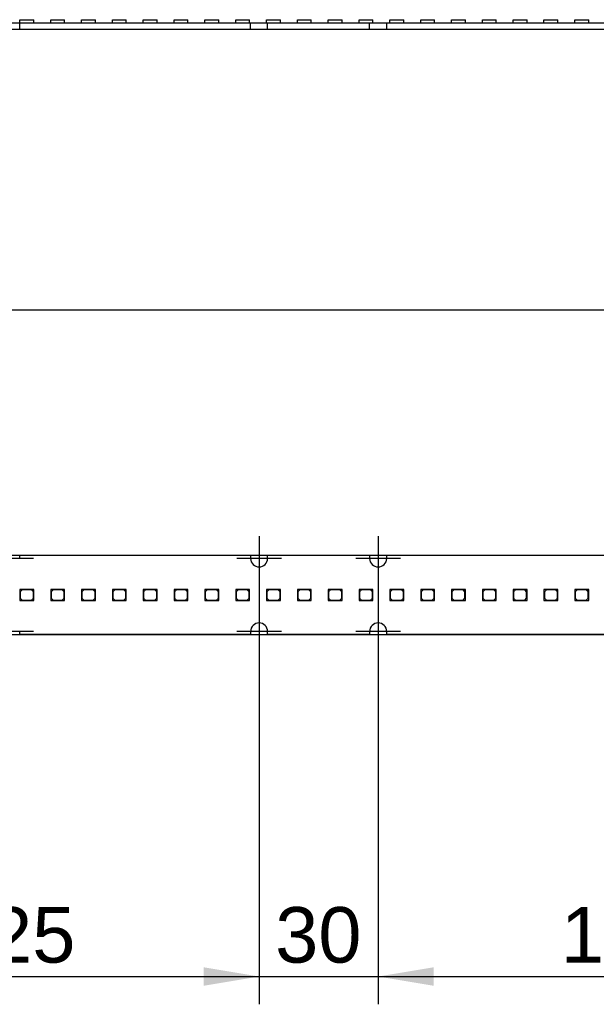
# Model space of a CAD drawing. Header units: millimetres. Extents: x 16 to 406, y 5 to 285.
# Tile 6 of 13: x 118 to 155, y 147 to 209. Entities that reach past the tile are written whole.
import ezdxf
from ezdxf.enums import TextEntityAlignment as Align
from ezdxf.lldxf.tags import DXFTag

# ---------------------------------------------------------------- set-up
doc = ezdxf.new("R2010")
doc.units = ezdxf.units.MM
doc.layers.add('6010-511-00021_S', color=7, linetype='Continuous')
doc.layers.add('Default', color=7, linetype='Continuous')
doc.styles.add('SEACAD_Arial', font='arial.ttf')
tags = doc.linetypes.add('CENTER2', pattern=[28.575, 19.05, -3.175, 3.175, -3.175]).pattern_tags.tags
tags[10:11] = [DXFTag(74, 4), DXFTag(75, 0), DXFTag(340, '0'), DXFTag(46, 0.0), DXFTag(50, 0.0), DXFTag(44, 0.0), DXFTag(45, 0.0)]
tags[8:9] = [DXFTag(74, 4), DXFTag(75, 0), DXFTag(340, '0'), DXFTag(46, 0.0), DXFTag(50, 0.0), DXFTag(44, 0.0), DXFTag(45, 0.0)]
tags[6:7] = [DXFTag(74, 4), DXFTag(75, 0), DXFTag(340, '0'), DXFTag(46, 0.0), DXFTag(50, 0.0), DXFTag(44, 0.0), DXFTag(45, 0.0)]
tags[4:5] = [DXFTag(74, 4), DXFTag(75, 0), DXFTag(340, '0'), DXFTag(46, 0.0), DXFTag(50, 0.0), DXFTag(44, 0.0), DXFTag(45, 0.0)]
doc.dimstyles.new('ISO', dxfattribs={"dimtxt": 3.5, "dimasz": 3.5, "dimexe": 1.75, "dimexo": 0, "dimgap": 0.875, "dimtad": 1, "dimlfac": 4, "dimtxsty": 'SEACAD_Arial', "dimblk1": '_SE_FILLED', "dimblk2": '_SE_FILLED', "dimsah": 1, "dimcen": 1.75, "dimadec": 0, "dimazin": 0, "dimtfac": 0.5, "dimtdec": 3, "dimtmove": 0, "dimatfit": 3, "dimfxl": 1, "dimarcsym": 0})

# ---------------------------------------------------------------- blocks, each defined once
blk = doc.blocks.new('SEANNOT_GROUP28')
at = {"layer": 'Default', "color": 7, "linetype": 'CENTER2'}
for p, q in [((140.935, 171.492), (140.935, 168.692)), ((142.335, 170.092), (139.535, 170.092))]:
    blk.add_line(p, q, dxfattribs=at)
blk = doc.blocks.new('SEANNOT_GROUP29')
at = {"layer": 'Default', "color": 7, "linetype": 'CENTER2'}
for p, q in [((140.935, 176.092), (140.935, 173.292)), ((142.335, 174.692), (139.535, 174.692))]:
    blk.add_line(p, q, dxfattribs=at)
blk = doc.blocks.new('SEANNOT_GROUP30')
at = {"layer": 'Default', "color": 7, "linetype": 'CENTER2'}
for p, q in [((133.435, 176.092), (133.435, 173.292)), ((134.835, 174.692), (132.035, 174.692))]:
    blk.add_line(p, q, dxfattribs=at)
blk = doc.blocks.new('SEANNOT_GROUP31')
at = {"layer": 'Default', "color": 7, "linetype": 'CENTER2'}
for p, q in [((133.435, 171.492), (133.435, 168.692)), ((134.835, 170.092), (132.035, 170.092))]:
    blk.add_line(p, q, dxfattribs=at)
blk = doc.blocks.new('SEANNOT_GROUP32')
at = {"layer": 'Default', "color": 7, "linetype": 'CENTER2'}
for p, q in [((117.81, 171.492), (117.81, 168.692)), ((119.21, 170.092), (116.41, 170.092))]:
    blk.add_line(p, q, dxfattribs=at)
blk = doc.blocks.new('SEANNOT_GROUP33')
at = {"layer": 'Default', "color": 7, "linetype": 'CENTER2'}
for p, q in [((117.81, 176.092), (117.81, 173.292)), ((119.21, 174.692), (116.41, 174.692))]:
    blk.add_line(p, q, dxfattribs=at)
blk = doc.blocks.new('SE')
at = {"layer": '6010-511-00021_S', "color": 7, "linetype": 'Continuous'}
for p, q in [((118.347, 174.692), (118.347, 174.892)), ((118.347, 174.892), (132.897, 174.892)), ((132.897, 174.892), (132.897, 174.692)), ((133.972, 174.692), (133.972, 174.892)), ((133.972, 174.892), (140.397, 174.892)), ((140.397, 174.892), (140.397, 174.692)), ((141.472, 174.692), (141.472, 174.892)), ((141.472, 174.892), (156.022, 174.892)), ((119.112, 172.742), (118.362, 172.742)), ((118.362, 172.742), (118.362, 172.042)), ((118.512, 172.717), (118.387, 172.592)), ((118.387, 172.592), (118.387, 172.192)), ((119.087, 172.717), (118.512, 172.717)), ((119.212, 172.592), (119.087, 172.717)), ((119.237, 172.742), (119.112, 172.742)), ((119.112, 172.742), (119.237, 172.617)), ((119.212, 172.192), (119.212, 172.592)), ((119.237, 172.617), (119.237, 172.742)), ((119.237, 172.042), (119.237, 172.617)), ((121.055, 172.742), (120.305, 172.742)), ((120.305, 172.742), (120.305, 172.042)), ((120.455, 172.717), (120.33, 172.592)), ((120.33, 172.592), (120.33, 172.192)), ((121.03, 172.717), (120.455, 172.717)), ((121.155, 172.592), (121.03, 172.717)), ((121.18, 172.742), (121.055, 172.742)), ((121.055, 172.742), (121.18, 172.617)), ((121.155, 172.192), (121.155, 172.592)), ((121.18, 172.617), (121.18, 172.742)), ((121.18, 172.042), (121.18, 172.617)), ((122.997, 172.742), (122.247, 172.742)), ((122.247, 172.742), (122.247, 172.042)), ((122.397, 172.717), (122.272, 172.592)), ((122.272, 172.592), (122.272, 172.192)), ((122.972, 172.717), (122.397, 172.717)), ((123.097, 172.592), (122.972, 172.717)), ((123.122, 172.742), (122.997, 172.742)), ((122.997, 172.742), (123.122, 172.617)), ((123.097, 172.192), (123.097, 172.592)), ((123.122, 172.617), (123.122, 172.742)), ((123.122, 172.042), (123.122, 172.617)), ((124.94, 172.742), (124.19, 172.742)), ((124.19, 172.742), (124.19, 172.042)), ((124.34, 172.717), (124.215, 172.592)), ((124.215, 172.592), (124.215, 172.192)), ((124.915, 172.717), (124.34, 172.717)), ((125.04, 172.592), (124.915, 172.717)), ((125.065, 172.742), (124.94, 172.742)), ((124.94, 172.742), (125.065, 172.617)), ((125.04, 172.192), (125.04, 172.592)), ((125.065, 172.617), (125.065, 172.742)), ((125.065, 172.042), (125.065, 172.617)), ((126.882, 172.742), (126.132, 172.742)), ((126.132, 172.742), (126.132, 172.042)), ((126.282, 172.717), (126.157, 172.592)), ((126.157, 172.592), (126.157, 172.192)), ((126.857, 172.717), (126.282, 172.717)), ((126.982, 172.592), (126.857, 172.717)), ((127.007, 172.742), (126.882, 172.742)), ((126.882, 172.742), (127.007, 172.617)), ((126.982, 172.192), (126.982, 172.592)), ((127.007, 172.617), (127.007, 172.742)), ((127.007, 172.042), (127.007, 172.617)), ((128.825, 172.742), (128.075, 172.742)), ((128.075, 172.742), (128.075, 172.042)), ((128.225, 172.717), (128.1, 172.592)), ((128.1, 172.592), (128.1, 172.192)), ((128.8, 172.717), (128.225, 172.717)), ((128.925, 172.592), (128.8, 172.717)), ((128.95, 172.742), (128.825, 172.742)), ((128.825, 172.742), (128.95, 172.617)), ((128.925, 172.192), (128.925, 172.592)), ((128.95, 172.617), (128.95, 172.742)), ((128.95, 172.042), (128.95, 172.617)), ((130.767, 172.742), (130.017, 172.742)), ((130.017, 172.742), (130.017, 172.042)), ((130.167, 172.717), (130.042, 172.592)), ((130.042, 172.592), (130.042, 172.192)), ((130.742, 172.717), (130.167, 172.717)), ((130.867, 172.592), (130.742, 172.717)), ((130.892, 172.742), (130.767, 172.742)), ((130.767, 172.742), (130.892, 172.617)), ((130.867, 172.192), (130.867, 172.592)), ((130.892, 172.617), (130.892, 172.742)), ((130.892, 172.042), (130.892, 172.617)), ((132.71, 172.742), (131.96, 172.742)), ((131.96, 172.742), (131.96, 172.042)), ((132.11, 172.717), (131.985, 172.592)), ((131.985, 172.592), (131.985, 172.192)), ((132.685, 172.717), (132.11, 172.717)), ((132.81, 172.592), (132.685, 172.717)), ((132.835, 172.742), (132.71, 172.742)), ((132.71, 172.742), (132.835, 172.617)), ((132.81, 172.192), (132.81, 172.592)), ((132.835, 172.617), (132.835, 172.742)), ((132.835, 172.042), (132.835, 172.617)), ((134.652, 172.742), (133.902, 172.742)), ((133.902, 172.742), (133.902, 172.042)), ((134.052, 172.717), (133.927, 172.592)), ((133.927, 172.592), (133.927, 172.192)), ((134.627, 172.717), (134.052, 172.717)), ((134.752, 172.592), (134.627, 172.717)), ((134.777, 172.742), (134.652, 172.742)), ((134.652, 172.742), (134.777, 172.617)), ((134.752, 172.192), (134.752, 172.592)), ((134.777, 172.617), (134.777, 172.742)), ((134.777, 172.042), (134.777, 172.617)), ((136.595, 172.742), (135.845, 172.742)), ((135.845, 172.742), (135.845, 172.042)), ((135.995, 172.717), (135.87, 172.592)), ((135.87, 172.592), (135.87, 172.192)), ((136.57, 172.717), (135.995, 172.717)), ((136.695, 172.592), (136.57, 172.717)), ((136.72, 172.742), (136.595, 172.742)), ((136.595, 172.742), (136.72, 172.617)), ((136.695, 172.192), (136.695, 172.592)), ((136.72, 172.617), (136.72, 172.742)), ((136.72, 172.042), (136.72, 172.617)), ((138.537, 172.742), (137.787, 172.742)), ((137.787, 172.742), (137.787, 172.042)), ((137.937, 172.717), (137.812, 172.592)), ((137.812, 172.592), (137.812, 172.192)), ((138.512, 172.717), (137.937, 172.717)), ((138.637, 172.592), (138.512, 172.717)), ((138.662, 172.742), (138.537, 172.742)), ((138.537, 172.742), (138.662, 172.617)), ((138.637, 172.192), (138.637, 172.592)), ((138.662, 172.617), (138.662, 172.742)), ((138.662, 172.042), (138.662, 172.617)), ((140.48, 172.742), (139.73, 172.742)), ((139.73, 172.742), (139.73, 172.042)), ((139.88, 172.717), (139.755, 172.592)), ((139.755, 172.592), (139.755, 172.192)), ((140.455, 172.717), (139.88, 172.717)), ((140.58, 172.592), (140.455, 172.717)), ((140.605, 172.742), (140.48, 172.742)), ((140.48, 172.742), (140.605, 172.617)), ((140.58, 172.192), (140.58, 172.592)), ((140.605, 172.617), (140.605, 172.742)), ((140.605, 172.042), (140.605, 172.617)), ((142.422, 172.742), (141.672, 172.742)), ((141.672, 172.742), (141.672, 172.042)), ((141.822, 172.717), (141.697, 172.592)), ((141.697, 172.592), (141.697, 172.192)), ((142.397, 172.717), (141.822, 172.717)), ((142.522, 172.592), (142.397, 172.717)), ((142.547, 172.742), (142.422, 172.742)), ((142.422, 172.742), (142.547, 172.617)), ((142.522, 172.192), (142.522, 172.592)), ((142.547, 172.617), (142.547, 172.742)), ((142.547, 172.042), (142.547, 172.617)), ((144.365, 172.742), (143.615, 172.742)), ((143.615, 172.742), (143.615, 172.042)), ((143.765, 172.717), (143.64, 172.592)), ((143.64, 172.592), (143.64, 172.192)), ((144.34, 172.717), (143.765, 172.717)), ((144.465, 172.592), (144.34, 172.717)), ((144.49, 172.742), (144.365, 172.742)), ((144.365, 172.742), (144.49, 172.617)), ((144.465, 172.192), (144.465, 172.592)), ((144.49, 172.617), (144.49, 172.742)), ((144.49, 172.042), (144.49, 172.617)), ((146.307, 172.742), (145.557, 172.742)), ((145.557, 172.742), (145.557, 172.042)), ((145.707, 172.717), (145.582, 172.592)), ((145.582, 172.592), (145.582, 172.192)), ((146.282, 172.717), (145.707, 172.717)), ((146.407, 172.592), (146.282, 172.717)), ((146.432, 172.742), (146.307, 172.742)), ((146.307, 172.742), (146.432, 172.617)), ((146.407, 172.192), (146.407, 172.592)), ((146.432, 172.617), (146.432, 172.742)), ((146.432, 172.042), (146.432, 172.617)), ((148.25, 172.742), (147.5, 172.742)), ((147.5, 172.742), (147.5, 172.042)), ((147.65, 172.717), (147.525, 172.592)), ((147.525, 172.592), (147.525, 172.192)), ((148.225, 172.717), (147.65, 172.717)), ((148.35, 172.592), (148.225, 172.717)), ((148.375, 172.742), (148.25, 172.742)), ((148.25, 172.742), (148.375, 172.617)), ((148.35, 172.192), (148.35, 172.592)), ((148.375, 172.617), (148.375, 172.742)), ((148.375, 172.042), (148.375, 172.617)), ((150.192, 172.742), (149.442, 172.742)), ((149.442, 172.742), (149.442, 172.042)), ((149.592, 172.717), (149.467, 172.592)), ((149.467, 172.592), (149.467, 172.192)), ((150.167, 172.717), (149.592, 172.717)), ((150.292, 172.592), (150.167, 172.717)), ((150.317, 172.742), (150.192, 172.742)), ((150.192, 172.742), (150.317, 172.617)), ((150.292, 172.192), (150.292, 172.592)), ((150.317, 172.617), (150.317, 172.742)), ((150.317, 172.042), (150.317, 172.617)), ((152.135, 172.742), (151.385, 172.742)), ((151.385, 172.742), (151.385, 172.042)), ((151.535, 172.717), (151.41, 172.592)), ((151.41, 172.592), (151.41, 172.192)), ((152.11, 172.717), (151.535, 172.717)), ((152.235, 172.592), (152.11, 172.717)), ((152.26, 172.742), (152.135, 172.742)), ((152.135, 172.742), (152.26, 172.617)), ((152.235, 172.192), (152.235, 172.592)), ((152.26, 172.617), (152.26, 172.742)), ((152.26, 172.042), (152.26, 172.617)), ((154.077, 172.742), (153.327, 172.742)), ((153.327, 172.742), (153.327, 172.042)), ((153.477, 172.717), (153.352, 172.592)), ((153.352, 172.592), (153.352, 172.192)), ((154.052, 172.717), (153.477, 172.717)), ((154.177, 172.592), (154.052, 172.717)), ((154.202, 172.742), (154.077, 172.742)), ((154.077, 172.742), (154.202, 172.617)), ((154.177, 172.192), (154.177, 172.592)), ((154.202, 172.617), (154.202, 172.742)), ((154.202, 172.042), (154.202, 172.617)), ((118.362, 172.042), (119.237, 172.042)), ((118.387, 172.192), (118.512, 172.067)), ((118.512, 172.067), (119.087, 172.067)), ((119.087, 172.067), (119.212, 172.192)), ((120.305, 172.042), (121.18, 172.042)), ((120.33, 172.192), (120.455, 172.067)), ((120.455, 172.067), (121.03, 172.067)), ((121.03, 172.067), (121.155, 172.192)), ((122.247, 172.042), (123.122, 172.042)), ((122.272, 172.192), (122.397, 172.067)), ((122.397, 172.067), (122.972, 172.067)), ((122.972, 172.067), (123.097, 172.192)), ((124.19, 172.042), (125.065, 172.042)), ((124.215, 172.192), (124.34, 172.067)), ((124.34, 172.067), (124.915, 172.067)), ((124.915, 172.067), (125.04, 172.192)), ((126.132, 172.042), (127.007, 172.042)), ((126.157, 172.192), (126.282, 172.067)), ((126.282, 172.067), (126.857, 172.067)), ((126.857, 172.067), (126.982, 172.192)), ((128.075, 172.042), (128.95, 172.042)), ((128.1, 172.192), (128.225, 172.067)), ((128.225, 172.067), (128.8, 172.067)), ((128.8, 172.067), (128.925, 172.192)), ((130.017, 172.042), (130.892, 172.042)), ((130.042, 172.192), (130.167, 172.067)), ((130.167, 172.067), (130.742, 172.067)), ((130.742, 172.067), (130.867, 172.192)), ((131.96, 172.042), (132.835, 172.042)), ((131.985, 172.192), (132.11, 172.067)), ((132.11, 172.067), (132.685, 172.067)), ((132.685, 172.067), (132.81, 172.192)), ((133.902, 172.042), (134.777, 172.042)), ((133.927, 172.192), (134.052, 172.067)), ((134.052, 172.067), (134.627, 172.067)), ((134.627, 172.067), (134.752, 172.192)), ((135.845, 172.042), (136.72, 172.042)), ((135.87, 172.192), (135.995, 172.067)), ((135.995, 172.067), (136.57, 172.067)), ((136.57, 172.067), (136.695, 172.192)), ((137.787, 172.042), (138.662, 172.042)), ((137.812, 172.192), (137.937, 172.067)), ((137.937, 172.067), (138.512, 172.067)), ((138.512, 172.067), (138.637, 172.192)), ((139.73, 172.042), (140.605, 172.042)), ((139.755, 172.192), (139.88, 172.067)), ((139.88, 172.067), (140.455, 172.067)), ((140.455, 172.067), (140.58, 172.192)), ((141.672, 172.042), (142.547, 172.042)), ((141.697, 172.192), (141.822, 172.067)), ((141.822, 172.067), (142.397, 172.067)), ((142.397, 172.067), (142.522, 172.192)), ((143.615, 172.042), (144.49, 172.042)), ((143.64, 172.192), (143.765, 172.067)), ((143.765, 172.067), (144.34, 172.067)), ((144.34, 172.067), (144.465, 172.192)), ((145.557, 172.042), (146.432, 172.042)), ((145.582, 172.192), (145.707, 172.067)), ((145.707, 172.067), (146.282, 172.067)), ((146.282, 172.067), (146.407, 172.192)), ((147.5, 172.042), (148.375, 172.042)), ((147.525, 172.192), (147.65, 172.067)), ((147.65, 172.067), (148.225, 172.067)), ((148.225, 172.067), (148.35, 172.192)), ((149.442, 172.042), (150.317, 172.042)), ((149.467, 172.192), (149.592, 172.067)), ((149.592, 172.067), (150.167, 172.067)), ((150.167, 172.067), (150.292, 172.192)), ((151.385, 172.042), (152.26, 172.042)), ((151.41, 172.192), (151.535, 172.067)), ((151.535, 172.067), (152.11, 172.067)), ((152.11, 172.067), (152.235, 172.192)), ((153.327, 172.042), (154.202, 172.042)), ((153.352, 172.192), (153.477, 172.067)), ((153.477, 172.067), (154.052, 172.067)), ((154.052, 172.067), (154.177, 172.192)), ((118.347, 169.892), (118.347, 170.092)), ((132.897, 170.092), (132.897, 169.892)), ((133.972, 169.892), (133.972, 170.092)), ((140.397, 170.092), (140.397, 169.892)), ((141.472, 169.892), (141.472, 170.092)), ((132.897, 169.892), (118.347, 169.892)), ((140.397, 169.892), (133.972, 169.892)), ((156.022, 169.892), (141.472, 169.892))]:
    blk.add_line(p, q, dxfattribs=at)
for centre, start, end in [((133.435, 174.692), 180, 0), ((140.935, 174.692), 180, 0), ((133.435, 170.092), 0, 180), ((140.935, 170.092), 0, 180)]:
    blk.add_arc(centre, 0.537, start, end, dxfattribs=at)
blk = doc.blocks.new('DMBLK30')
at = {"layer": 'Default', "linetype": 'Continuous'}
for points in [[(358.564, 178.392), (357.397, 178.392), (357.981, 174.892)], [(358.564, 166.392), (357.981, 169.892), (357.397, 166.392)]]:
    blk.add_hatch(color=7, dxfattribs=at).paths.add_polyline_path(points)
at = {"layer": 'Default', "color": 7, "linetype": 'Continuous'}
for p, q in [((357.981, 162.892), (357.981, 186.479)), ((67.185, 174.892), (359.731, 174.892)), ((67.185, 169.892), (359.731, 169.892))]:
    blk.add_line(p, q, dxfattribs=at)
at = {"layer": 'Default', "color": 7, "linetype": 'Continuous', "style": 'SEACAD_Arial'}
blk.add_text('20', height=3.5, rotation=90, dxfattribs=at).set_placement((353.606, 179.776), align=Align.TOP_LEFT)
blk = doc.blocks.new('_SE_FILLED')
at = {"color": 0}
blk.add_line((0, 0), (-1, 0), dxfattribs=at)
blk.add_solid([(0, 0), (-1, -0.1665), (-1, 0.1665), (0, 0)], dxfattribs=at)
blk = doc.blocks.new('DMBLK35')
at = {"layer": 'Default', "linetype": 'Continuous'}
for points in [[(105.685, 147.763), (105.685, 148.93), (102.185, 148.347)], [(129.935, 147.763), (133.435, 148.347), (129.935, 148.93)]]:
    blk.add_hatch(color=7, dxfattribs=at).paths.add_polyline_path(points)
at = {"layer": 'Default', "color": 7, "linetype": 'Continuous'}
for p, q in [((102.185, 174.692), (102.185, 146.597)), ((133.435, 174.692), (133.435, 146.597)), ((102.185, 148.347), (133.435, 148.347))]:
    blk.add_line(p, q, dxfattribs=at)
at = {"layer": 'Default', "color": 7, "linetype": 'Continuous', "style": 'SEACAD_Arial'}
blk.add_text('125', height=3.5, dxfattribs=at).set_placement((113.701, 152.722), align=Align.TOP_LEFT)
blk = doc.blocks.new('DMBLK36')
at = {"layer": 'Default', "linetype": 'Continuous'}
for points in [[(129.935, 147.763), (133.435, 148.347), (129.935, 148.93)], [(144.435, 147.763), (144.435, 148.93), (140.935, 148.347)]]:
    blk.add_hatch(color=7, dxfattribs=at).paths.add_polyline_path(points)
at = {"layer": 'Default', "color": 7, "linetype": 'Continuous'}
for p, q in [((133.435, 174.692), (133.435, 146.597)), ((140.935, 174.692), (140.935, 146.597)), ((126.435, 148.347), (147.935, 148.347))]:
    blk.add_line(p, q, dxfattribs=at)
at = {"layer": 'Default', "color": 7, "linetype": 'Continuous', "style": 'SEACAD_Arial'}
blk.add_text('30', height=3.5, dxfattribs=at).set_placement((134.446, 152.722), align=Align.TOP_LEFT)
blk = doc.blocks.new('DMBLK37')
at = {"layer": 'Default', "linetype": 'Continuous'}
for points in [[(70.685, 190.93), (67.185, 190.347), (70.685, 189.763)], [(343.685, 190.93), (343.685, 189.763), (347.185, 190.347)]]:
    blk.add_hatch(color=7, dxfattribs=at).paths.add_polyline_path(points)
at = {"layer": 'Default', "color": 7, "linetype": 'Continuous'}
for p, q in [((67.185, 174.892), (67.185, 192.097)), ((347.185, 174.892), (347.185, 192.097)), ((67.185, 190.347), (347.185, 190.347))]:
    blk.add_line(p, q, dxfattribs=at)
at = {"layer": 'Default', "color": 7, "linetype": 'Continuous', "style": 'SEACAD_Arial'}
blk.add_text('1120', height=3.5, dxfattribs=at).set_placement((201.707, 194.722), align=Align.TOP_LEFT)
blk = doc.blocks.new('DMBLK47')
at = {"layer": 'Default', "linetype": 'Continuous'}
for points in [[(144.435, 147.763), (144.435, 148.93), (140.935, 148.347)], [(168.685, 147.763), (172.185, 148.347), (168.685, 148.93)]]:
    blk.add_hatch(color=7, dxfattribs=at).paths.add_polyline_path(points)
at = {"layer": 'Default', "color": 7, "linetype": 'Continuous'}
for p, q in [((140.935, 174.692), (140.935, 146.597)), ((172.185, 174.692), (172.185, 146.597)), ((140.935, 148.347), (172.185, 148.347))]:
    blk.add_line(p, q, dxfattribs=at)
at = {"layer": 'Default', "color": 7, "linetype": 'Continuous', "style": 'SEACAD_Arial'}
blk.add_text('125', height=3.5, dxfattribs=at).set_placement((152.451, 152.722), align=Align.TOP_LEFT)
blk = doc.blocks.new('SE1')
at = {"layer": '6010-511-00021_S', "color": 7, "linetype": 'Continuous'}
for p, q in [((118.362, 208.636), (119.237, 208.636)), ((118.362, 208.411), (118.362, 208.636)), ((119.237, 208.411), (119.237, 208.636)), ((120.305, 208.636), (121.18, 208.636)), ((120.305, 208.411), (120.305, 208.636)), ((121.18, 208.411), (121.18, 208.636)), ((122.247, 208.636), (123.122, 208.636)), ((122.247, 208.411), (122.247, 208.636)), ((123.122, 208.411), (123.122, 208.636)), ((124.19, 208.636), (125.065, 208.636)), ((124.19, 208.411), (124.19, 208.636)), ((125.065, 208.411), (125.065, 208.636)), ((126.132, 208.636), (127.007, 208.636)), ((126.132, 208.411), (126.132, 208.636)), ((127.007, 208.411), (127.007, 208.636)), ((128.075, 208.636), (128.95, 208.636)), ((128.075, 208.411), (128.075, 208.636)), ((128.95, 208.411), (128.95, 208.636)), ((130.017, 208.636), (130.892, 208.636)), ((130.017, 208.411), (130.017, 208.636)), ((130.892, 208.411), (130.892, 208.636)), ((131.96, 208.636), (132.835, 208.636)), ((131.96, 208.411), (131.96, 208.636)), ((132.835, 208.411), (132.835, 208.636)), ((133.902, 208.636), (134.777, 208.636)), ((133.902, 208.411), (133.902, 208.636)), ((134.777, 208.411), (134.777, 208.636)), ((135.845, 208.636), (136.72, 208.636)), ((135.845, 208.411), (135.845, 208.636)), ((136.72, 208.411), (136.72, 208.636)), ((137.787, 208.636), (138.662, 208.636)), ((137.787, 208.411), (137.787, 208.636)), ((138.662, 208.411), (138.662, 208.636)), ((139.73, 208.636), (140.605, 208.636)), ((139.73, 208.411), (139.73, 208.636)), ((140.605, 208.411), (140.605, 208.636)), ((141.672, 208.636), (142.547, 208.636)), ((141.672, 208.411), (141.672, 208.636)), ((142.547, 208.411), (142.547, 208.636)), ((143.615, 208.636), (144.49, 208.636)), ((143.615, 208.411), (143.615, 208.636)), ((144.49, 208.411), (144.49, 208.636)), ((145.557, 208.636), (146.432, 208.636)), ((145.557, 208.411), (145.557, 208.636)), ((146.432, 208.411), (146.432, 208.636)), ((147.5, 208.636), (148.375, 208.636)), ((147.5, 208.411), (147.5, 208.636)), ((148.375, 208.411), (148.375, 208.636)), ((149.442, 208.636), (150.317, 208.636)), ((149.442, 208.411), (149.442, 208.636)), ((150.317, 208.411), (150.317, 208.636)), ((151.385, 208.636), (152.26, 208.636)), ((151.385, 208.411), (151.385, 208.636)), ((152.26, 208.411), (152.26, 208.636)), ((153.327, 208.636), (154.202, 208.636)), ((153.327, 208.411), (153.327, 208.636)), ((154.202, 208.411), (154.202, 208.636)), ((118.347, 208.411), (117.272, 208.411)), ((118.347, 208.011), (117.272, 208.011)), ((132.897, 208.411), (118.347, 208.411)), ((118.347, 208.011), (118.347, 208.411)), ((132.897, 208.011), (118.347, 208.011)), ((133.972, 208.411), (132.897, 208.411)), ((132.897, 208.011), (132.897, 208.411)), ((133.972, 208.011), (132.897, 208.011)), ((140.397, 208.411), (133.972, 208.411)), ((133.972, 208.011), (133.972, 208.411)), ((140.397, 208.011), (133.972, 208.011)), ((141.472, 208.411), (140.397, 208.411)), ((140.397, 208.011), (140.397, 208.411)), ((141.472, 208.011), (140.397, 208.011)), ((156.022, 208.411), (141.472, 208.411)), ((141.472, 208.011), (141.472, 208.411)), ((156.022, 208.011), (141.472, 208.011))]:
    blk.add_line(p, q, dxfattribs=at)

msp = doc.modelspace()

# ---------------------------------------------------------------- block references
at = {"layer": 'Default'}
for name in ['SE1', 'SEANNOT_GROUP33', 'SEANNOT_GROUP30', 'SEANNOT_GROUP29', 'SE', 'SEANNOT_GROUP32', 'SEANNOT_GROUP31', 'SEANNOT_GROUP28']:
    msp.add_blockref(name, (0, 0), dxfattribs=at)

# ---------------------------------------------------------------- dimensions: what is measured, and where the dimension line sits
at = {"layer": 'Default', "color": 7, "linetype": 'Continuous'}
for base, p1, p2, angle, picture, middle in [((67.185, 190.3468), (67.185, 174.8925), (347.185, 174.8925), 0, 'DMBLK37', (207.185, 190.3468)), ((357.9807, 169.8925), (67.185, 169.8925), (67.185, 174.8925), 90, 'DMBLK30', (357.9807, 178.5509)), ((102.185, 148.3468), (102.185, 174.6925), (133.435, 174.6925), 0, 'DMBLK35', (117.81, 148.3468)), ((133.435, 148.3468), (133.435, 174.6925), (140.935, 174.6925), 0, 'DMBLK36', (137.185, 148.3468)), ((140.935, 148.3468), (140.935, 174.6925), (172.185, 174.6925), 0, 'DMBLK47', (156.56, 148.3468))]:
    dim = msp.add_linear_dim(base=base, p1=p1, p2=p2, angle=angle, text='\\A1;<>', dimstyle='ISO', dxfattribs=at)
    dim.commit()
    dim.dimension.update_dxf_attribs({"geometry": picture, "text_midpoint": middle, "dimtype": 161})

doc.saveas('drawing.dxf')
